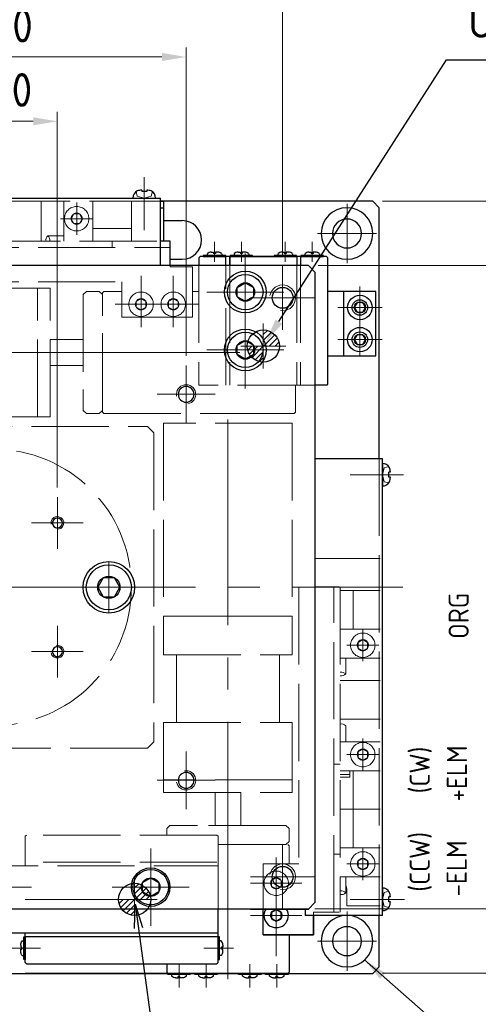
# Model space of a CAD drawing. Header units: millimetres. Extents: x 8675 to 9213, y 1906 to 2282.
# Tile 5 of 8: x 8936 to 9007, y 2001 to 2154. Entities that reach past the tile are written whole.
import ezdxf

# ---------------------------------------------------------------- set-up
doc = ezdxf.new("R2010")
doc.units = ezdxf.units.MM
doc.header["$LTSCALE"] = 0.8
doc.linetypes.add('GEN3', pattern=[6.25, 5, -1.25])
doc.linetypes.add('GEN7', pattern=[13.75, 10, -1.25, 1.25, -1.25])
doc.layers.get('0').update_dxf_attribs({"lineweight": 30})
for name, color, linetype, lineweight in [('3', 6, 'GEN3', 15), ('5', 3, 'Continuous', 15), ('6', 2, 'Continuous', 15), ('7', 4, 'GEN7', 15), ('8', 1, 'Continuous', 15)]:
    doc.layers.add(name, color=color, linetype=linetype, lineweight=lineweight)
doc.styles.get("Standard").update_dxf_attribs({"font": 'ISOCP.SHX', "bigfont": 'EXTFONT.SHX'})
doc.dimstyles.new('AM_ISO', dxfattribs={"dimtxt": 3.5, "dimasz": 2.5, "dimexe": 1, "dimexo": 1, "dimgap": 1.5, "dimtad": 1, "dimdsep": 46, "dimtxsty": 'STANDARD', "dimcen": 0, "dimclrd": 256, "dimclre": 256, "dimclrt": 2, "dimadec": 0, "dimazin": 2, "dimtp": 0.1, "dimtm": 0.1, "dimtfac": 0.71, "dimtdec": 3, "dimtmove": 0, "dimatfit": 3, "dimfxl": 1, "dimlwd": -1, "dimlwe": -1, "dimarcsym": 0})
doc.dimstyles.new('AM_ISO$0', dxfattribs={"dimtxt": 3.5, "dimasz": 2.5, "dimexe": 1, "dimexo": 1, "dimgap": 1.5, "dimtad": 1, "dimdsep": 46, "dimtxsty": 'STANDARD', "dimcen": 0, "dimclrd": 256, "dimclre": 256, "dimclrt": 2, "dimadec": 0, "dimazin": 2, "dimtp": 0.1, "dimtm": 0.1, "dimtfac": 0.71, "dimtdec": 3, "dimtmove": 0, "dimatfit": 3, "dimfxl": 1, "dimlwd": -1, "dimlwe": -1, "dimarcsym": 0})
doc.dimstyles.new('GEN-ISO', dxfattribs={"dimtxt": 3.2, "dimasz": 2.5, "dimexe": 1, "dimexo": 0.5, "dimgap": 1, "dimtad": 1, "dimdec": 3, "dimdsep": 46, "dimtxsty": 'STANDARD', "dimblk1": 'OPEN', "dimblk2": 'OPEN', "dimsah": 1, "dimcen": 0, "dimclrd": 256, "dimclre": 256, "dimclrt": 2, "dimadec": 0, "dimazin": 0, "dimtp": 0.1, "dimtm": 0.1, "dimtfac": 0.71, "dimtdec": 3, "dimtmove": 0, "dimatfit": 3, "dimldrblk": 'OPEN', "dimfxl": 1, "dimtzin": 0, "dimarcsym": 0})
doc.dimstyles.new('GEN-ISO$3', dxfattribs={"dimscale": 0.2, "dimtxt": 3.5, "dimasz": 2.5, "dimexe": 1, "dimexo": 1, "dimgap": 1.5, "dimtad": 1, "dimtoh": 1, "dimdsep": 46, "dimtxsty": 'STANDARD', "dimcen": 0, "dimclrd": 256, "dimclre": 256, "dimclrt": 2, "dimadec": 0, "dimazin": 0, "dimtp": 0.1, "dimtm": 0.1, "dimtfac": 0.71, "dimtdec": 3, "dimtofl": 0, "dimtmove": 0, "dimatfit": 0, "dimfxl": 1, "dimtzin": 0, "dimarcsym": 0})

# ---------------------------------------------------------------- blocks, each defined once
blk = doc.blocks.new('mabeko sokumenn')
for p, q in [((-0.7, 0.5), (-0.7, 0.15)), ((-0.7, 0.15), (-0.5, 0.15)), ((-0.5, 0.15), (-0.5, -0.15)), ((-0.46, 1.14), (-0.2, 1.14)), ((-0.7, -0.15), (-0.5, -0.15)), ((-0.7, -0.5), (-0.7, -0.15)), ((-0.46, -1.14), (-0.2, -1.14))]:
    blk.add_line(p, q)
blk.add_lwpolyline([(-0.2, -1.75), (0, -1.75), (0, 1.75), (-0.2, 1.75)], close=True)
for centre, start, end in [((0.3, 0.5), 139.8969, 180), ((0.3, -0.5), 180, 220.1031)]:
    blk.add_arc(centre, 1, start, end)
blk = doc.blocks.new('*D325')
at = {"layer": '5', "transparency": 16777216}
for p, q in [((8921.88, 2081.29), (8921.88, 2139.72)), ((8941.88, 2081.29), (8941.88, 2139.72)), ((8925.63, 2138.22), (8938.13, 2138.22))]:
    blk.add_line(p, q, dxfattribs=at)
for points in [[(8925.63, 2138.85), (8925.63, 2137.6), (8921.88, 2138.22)], [(8938.13, 2138.85), (8938.13, 2137.6), (8941.88, 2138.22)]]:
    blk.add_solid(points, dxfattribs=at)
at = {"layer": 'DEFPOINTS', "color": 0, "transparency": 16777216}
for p in [(8941.88, 2138.22), (8921.88, 2079.79), (8941.88, 2079.79)]:
    blk.add_point(p, dxfattribs=at)
at = {"layer": '5', "color": 2, "transparency": 16777216, "insert": (8931.88, 2143.1), "char_height": 5.25, "attachment_point": 5}
blk.add_mtext('□20', dxfattribs=at)
blk = doc.blocks.new('*D326')
at = {"layer": '5', "transparency": 16777216}
for p, q in [((8901.88, 2101.79), (8901.88, 2149.72)), ((8961.88, 2101.79), (8961.88, 2149.72)), ((8905.63, 2148.22), (8958.13, 2148.22))]:
    blk.add_line(p, q, dxfattribs=at)
for points in [[(8905.63, 2148.85), (8905.63, 2147.6), (8901.88, 2148.22)], [(8958.13, 2148.85), (8958.13, 2147.6), (8961.88, 2148.22)]]:
    blk.add_solid(points, dxfattribs=at)
at = {"layer": 'DEFPOINTS', "color": 0, "transparency": 16777216}
for p in [(8961.88, 2148.22), (8901.88, 2100.29), (8961.88, 2100.29)]:
    blk.add_point(p, dxfattribs=at)
at = {"layer": '5', "color": 2, "transparency": 16777216, "insert": (8931.88, 2153.1), "char_height": 5.25, "attachment_point": 5}
blk.add_mtext('□60', dxfattribs=at)
blk = doc.blocks.new('*D327')
at = {"layer": '5', "transparency": 16777216}
for p, q in [((8886.88, 2117.29), (8886.88, 2159.72)), ((8976.88, 2117.29), (8976.88, 2159.72)), ((8890.63, 2158.22), (8973.13, 2158.22))]:
    blk.add_line(p, q, dxfattribs=at)
for points in [[(8890.63, 2158.85), (8890.63, 2157.6), (8886.88, 2158.22)], [(8973.13, 2158.85), (8973.13, 2157.6), (8976.88, 2158.22)]]:
    blk.add_solid(points, dxfattribs=at)
at = {"layer": 'DEFPOINTS', "color": 0, "transparency": 16777216}
for p in [(8976.88, 2158.22), (8886.88, 2115.79), (8976.88, 2115.79)]:
    blk.add_point(p, dxfattribs=at)
at = {"layer": '5', "color": 2, "transparency": 16777216, "insert": (8931.88, 2163.1), "char_height": 5.25, "attachment_point": 5}
blk.add_mtext('□90', dxfattribs=at)
blk = doc.blocks.new('*D328')
at = {"layer": '5', "transparency": 16777216}
for p, q in [((8982.38, 2115.79), (9050.8, 2115.79)), ((9049.3, 2112.04), (9049.3, 2019.54)), ((8981.88, 2015.79), (9050.8, 2015.79))]:
    blk.add_line(p, q, dxfattribs=at)
for points in [[(9048.68, 2112.04), (9049.93, 2112.04), (9049.3, 2115.79)], [(9048.68, 2019.54), (9049.93, 2019.54), (9049.3, 2015.79)]]:
    blk.add_solid(points, dxfattribs=at)
at = {"layer": 'DEFPOINTS', "color": 0, "transparency": 16777216}
for p in [(8980.88, 2115.79), (8980.38, 2015.79), (9049.3, 2015.79)]:
    blk.add_point(p, dxfattribs=at)
at = {"layer": '5', "color": 2, "transparency": 16777216, "insert": (9044.43, 2065.79), "char_height": 5.25, "attachment_point": 5, "rotation": 90}
blk.add_mtext('□100（テーブル寸法）', dxfattribs=at)
blk = doc.blocks.new('*D329')
at = {"layer": '5', "transparency": 16777216}
for p, q in [((8992.38, 2125.79), (9074.52, 2125.79)), ((9073.02, 2122.04), (9073.02, 2009.54)), ((8992.38, 2005.79), (9074.52, 2005.79))]:
    blk.add_line(p, q, dxfattribs=at)
for points in [[(9072.4, 2122.04), (9073.65, 2122.04), (9073.02, 2125.79)], [(9072.4, 2009.54), (9073.65, 2009.54), (9073.02, 2005.79)]]:
    blk.add_solid(points, dxfattribs=at)
at = {"layer": 'DEFPOINTS', "color": 0, "transparency": 16777216}
for p in [(8990.88, 2125.79), (8990.88, 2005.79), (9073.02, 2005.79)]:
    blk.add_point(p, dxfattribs=at)
at = {"layer": '5', "color": 2, "transparency": 16777216, "insert": (9068.15, 2065.79), "char_height": 5.25, "attachment_point": 5, "rotation": 90}
blk.add_mtext('□120（ベース寸法）', dxfattribs=at)
blk = doc.blocks.new('_OPEN')
at = {"color": 0, "linetype": 'ByBlock'}
for p, q in [((-1, 0.167), (0, 0)), ((0, 0), (-1, -0.167)), ((0, 0), (-1, 0))]:
    blk.add_line(p, q, dxfattribs=at)
blk = doc.blocks.new('*D330')
at = {"layer": '5', "lineweight": -2, "transparency": 16777216}
for p, q in [((8976.31, 2107.08), (9002.33, 2147.8)), ((9002.33, 2147.8), (9040.01, 2147.8))]:
    blk.add_line(p, q, dxfattribs=at)
at = {"layer": '5', "transparency": 16777216}
blk.add_solid([(8975.78, 2107.42), (8976.83, 2106.75), (8974.29, 2103.92)], dxfattribs=at)
at = {"layer": 'DEFPOINTS', "color": 0, "transparency": 16777216}
for p in [(8974.29, 2103.92), (8973.48, 2102.66)]:
    blk.add_point(p, dxfattribs=at)
at = {"layer": '5', "color": 2, "transparency": 16777216, "insert": (9022.3, 2153.2), "char_height": 5.25, "attachment_point": 5}
blk.add_mtext('U軸(42,37.5)', dxfattribs=at)

msp = doc.modelspace()

# ---------------------------------------------------------------- hatches: boundary and pattern name
at = {"layer": '8'}
h = msp.add_hatch(dxfattribs=at)
h.set_pattern_fill('ANSI31', color=256, scale=0.2, angle=360, style=0)
h.set_pattern_definition([(45, (5708.06856, 1089.6955), (-0.44901281, 0.44901281), [])])
h.paths.add_polyline_path([(8971.385, 2103.29, 0.4142136), (8973.885, 2100.79), (8973.885, 2103.29)])
h.paths.add_polyline_path([(8976.385, 2103.29, 0.4142136), (8973.885, 2105.79), (8973.885, 2103.29)])
h = msp.add_hatch(dxfattribs=at)
h.set_pattern_fill('ANSI31', color=256, scale=0.2, angle=360, style=0)
h.set_pattern_definition([(45, (5688.06856, 1003.6911), (-0.44901281, 0.44901281), [])])
h.paths.add_polyline_path([(8951.385, 2017.286, 0.4142136), (8953.885, 2014.786), (8953.885, 2017.286)])
h.paths.add_polyline_path([(8956.385, 2017.286, 0.4142136), (8953.885, 2019.786), (8953.885, 2017.286)])

# ---------------------------------------------------------------- linework, layer by layer
for p, q in [((8954.985, 2127.539), (8954.985, 2127.287)), ((8955.785, 2127.539), (8955.785, 2127.287)), ((8886.885, 2126.286), (8957.885, 2126.286)), ((8953.635, 2126.286), (8957.135, 2126.286)), ((8955.785, 2127.287), (8954.985, 2127.287)), ((8957.885, 2115.786), (8957.885, 2126.286)), ((8957.885, 2125.786), (8958.385, 2125.786)), ((8990.885, 2125.786), (8957.885, 2125.786)), ((8957.885, 2124.786), (8958.385, 2124.786)), ((8958.385, 2125.786), (8958.385, 2119.588)), ((8991.885, 2124.786), (8990.885, 2125.786)), ((8991.885, 2085.786), (8991.885, 2124.786)), ((8958.385, 2122.786), (8961.285, 2122.786)), ((8959.391, 2119.588), (8957.891, 2119.588)), ((8959.391, 2115.786), (8959.391, 2119.588)), ((8959.385, 2116.786), (8961.285, 2116.786)), ((8964.085, 2117.186), (8963.885, 2116.986)), ((8963.885, 2116.986), (8963.885, 2115.786)), ((8983.685, 2117.186), (8964.085, 2117.186)), ((8968.085, 2115.786), (8968.085, 2117.186)), ((8968.683, 2117.186), (8968.683, 2115.786)), ((8968.685, 2117.186), (8979.085, 2117.186)), ((8968.685, 2115.786), (8968.685, 2117.186)), ((8979.083, 2117.186), (8979.083, 2115.786)), ((8979.085, 2117.186), (8979.085, 2115.786)), ((8979.685, 2117.186), (8979.685, 2115.786)), ((8983.885, 2116.986), (8983.685, 2117.186)), ((8983.885, 2097.386), (8983.885, 2116.986)), ((8980.885, 2115.786), (8882.885, 2115.786)), ((8981.885, 2114.786), (8980.885, 2115.786)), ((8981.885, 2114.786), (8981.885, 2016.786)), ((8969.835, 2112.408), (8971.085, 2113.129)), ((8969.835, 2110.964), (8969.835, 2112.408)), ((8971.085, 2113.129), (8972.335, 2112.408)), ((8972.335, 2112.408), (8972.335, 2110.964)), ((8971.085, 2110.243), (8969.835, 2110.964)), ((8972.335, 2110.964), (8971.085, 2110.243)), ((8991.385, 2111.786), (8983.885, 2111.786)), ((8986.385, 2101.686), (8986.385, 2111.686)), ((8991.385, 2101.786), (8991.385, 2111.786)), ((8988.452, 2110.036), (8988.019, 2109.286)), ((8988.019, 2109.286), (8988.452, 2108.536)), ((8989.318, 2110.036), (8988.452, 2110.036)), ((8989.751, 2109.286), (8989.318, 2110.036)), ((8989.318, 2108.536), (8989.751, 2109.286)), ((8988.452, 2108.536), (8989.318, 2108.536)), ((8988.452, 2105.036), (8988.019, 2104.286)), ((8989.318, 2105.036), (8988.452, 2105.036)), ((8989.751, 2104.286), (8989.318, 2105.036)), ((8969.835, 2103.408), (8971.085, 2104.129)), ((8969.835, 2101.964), (8969.835, 2103.408)), ((8971.085, 2104.129), (8972.335, 2103.408)), ((8972.335, 2103.408), (8972.335, 2101.964)), ((8988.019, 2104.286), (8988.452, 2103.536)), ((8988.452, 2103.536), (8989.318, 2103.536)), ((8989.318, 2103.536), (8989.751, 2104.286)), ((8971.085, 2101.243), (8969.835, 2101.964)), ((8972.335, 2101.964), (8971.085, 2101.243)), ((8983.885, 2101.786), (8991.385, 2101.786)), ((8983.685, 2097.186), (8981.885, 2097.186)), ((8983.685, 2097.186), (8983.885, 2097.386)), ((8981.885, 2085.786), (8992.385, 2085.786)), ((8992.385, 2014.786), (8992.385, 2085.786)), ((8992.385, 2085.036), (8992.385, 2081.536)), ((8993.638, 2083.686), (8993.386, 2083.686)), ((8993.386, 2082.886), (8993.386, 2083.686)), ((8993.638, 2082.886), (8993.386, 2082.886)), ((8949.019, 2067.286), (8948.153, 2065.786)), ((8950.751, 2067.286), (8949.019, 2067.286)), ((8951.617, 2065.786), (8950.751, 2067.286)), ((8948.153, 2065.786), (8949.019, 2064.286)), ((8950.751, 2064.286), (8951.617, 2065.786)), ((8985.685, 2065.786), (8981.885, 2065.786)), ((8949.019, 2064.286), (8950.751, 2064.286)), ((8955.135, 2019.908), (8956.385, 2020.629)), ((8956.385, 2020.629), (8957.635, 2019.908)), ((8955.135, 2018.464), (8955.135, 2019.908)), ((8957.635, 2019.908), (8957.635, 2018.464)), ((8992.385, 2019.036), (8992.385, 2015.536)), ((8956.385, 2017.743), (8955.135, 2018.464)), ((8957.635, 2018.464), (8956.385, 2017.743)), ((8993.638, 2017.686), (8993.386, 2017.686)), ((8993.386, 2016.886), (8993.386, 2017.686)), ((8980.885, 2015.786), (8882.885, 2015.786)), ((8966.885, 2007.486), (8966.885, 2015.786)), ((8971.885, 2015.786), (8980.885, 2015.786)), ((8979.385, 2015.786), (8973.885, 2015.786)), ((8973.885, 2011.786), (8973.885, 2015.786)), ((8975.885, 2015.652), (8975.135, 2015.219)), ((8976.635, 2015.219), (8975.885, 2015.652)), ((8980.385, 2015.786), (8980.385, 2014.786)), ((8981.885, 2016.786), (8980.885, 2015.786)), ((8980.885, 2015.786), (8981.885, 2016.786)), ((8993.638, 2016.886), (8993.386, 2016.886)), ((8975.135, 2015.219), (8975.135, 2014.353)), ((8975.135, 2014.353), (8975.885, 2013.92)), ((8975.885, 2013.92), (8976.635, 2014.353)), ((8976.635, 2014.353), (8976.635, 2015.219)), ((8992.385, 2014.786), (8980.385, 2014.786)), ((8981.685, 2014.786), (8981.685, 2011.786)), ((8981.685, 2011.786), (8981.685, 2014.786)), ((8991.885, 2006.786), (8991.885, 2014.786)), ((8896.885, 2012.086), (8966.885, 2012.086)), ((8936.885, 2007.486), (8936.885, 2012.086)), ((8936.885, 2011.486), (8966.885, 2011.486)), ((8981.685, 2011.786), (8973.885, 2011.786)), ((8973.885, 2011.786), (8973.885, 2011.786)), ((8973.885, 2011.786), (8981.685, 2011.786)), ((8977.885, 2011.786), (8977.885, 2005.986)), ((8981.685, 2011.786), (8981.685, 2011.786)), ((8937.085, 2007.286), (8936.885, 2007.486)), ((8937.085, 2007.286), (8966.685, 2007.286)), ((8958.885, 2007.286), (8958.885, 2005.986)), ((8966.685, 2007.286), (8966.885, 2007.486)), ((8990.885, 2005.786), (8991.885, 2006.786)), ((8872.885, 2005.786), (8990.885, 2005.786)), ((8936.885, 2005.786), (8966.885, 2005.786)), ((8966.885, 2005.786), (8936.885, 2005.786)), ((8949.085, 2005.786), (8959.085, 2005.786)), ((8958.885, 2005.986), (8959.085, 2005.786)), ((8977.685, 2005.786), (8959.085, 2005.786)), ((8959.085, 2005.786), (8977.685, 2005.786)), ((8977.885, 2005.986), (8977.685, 2005.786)), ((8977.885, 2005.986), (8977.685, 2005.786))]:
    msp.add_line(p, q)
at = {"extrusion": (0, 0, -1)}
for centre, radius in [((-8986.885, 2120.786), 4), ((-8986.885, 2120.786), 2.25), ((-8961.885, 2095.786), 1.229), ((-8941.885, 2075.786), 0.783), ((-8941.885, 2055.786), 0.783), ((-8961.885, 2035.786), 1.229), ((-8986.885, 2010.786), 4), ((-8986.885, 2010.786), 2.25)]:
    msp.add_circle(centre, radius, dxfattribs=at)
for centre, radius in [((8971.085, 2111.686), 3.25), ((8971.085, 2111.686), 2.75), ((8971.085, 2111.686), 1.443), ((8976.885, 2110.786), 1.621), ((8988.885, 2109.286), 1.9), ((8988.885, 2109.286), 1.2), ((8988.885, 2109.286), 0.866), ((8971.085, 2102.686), 3.25), ((8988.885, 2104.286), 1.9), ((8971.085, 2102.686), 2.75), ((8973.885, 2103.29), 2.5), ((8988.885, 2104.286), 1.2), ((8988.885, 2104.286), 0.866), ((8971.085, 2102.686), 1.443), ((8949.885, 2065.786), 4), ((8949.885, 2065.786), 3.5), ((8949.885, 2065.786), 1.732), ((8956.385, 2019.186), 3), ((8956.385, 2019.186), 2.75), ((8976.885, 2020.786), 1.621), ((8956.385, 2019.186), 1.443), ((8953.885, 2017.286), 2.5), ((8975.885, 2014.786), 0.866)]:
    msp.add_circle(centre, radius)
for centre, radius, start, end in [((8954.776, 2126.358), 1.143, 114.92643, 183.59519), ((8955.385, 2123.906), 3.655, 96.28279, 107.3652), ((8955.385, 2123.906), 3.655, 72.6348, 83.71721), ((8955.994, 2126.358), 1.143, 356.40481, 65.07357), ((8961.285, 2119.786), 3, 270, 90), ((8992.457, 2083.895), 1.143, 24.92643, 93.59519), ((8990.005, 2083.286), 3.655, 6.28279, 17.3652), ((8992.457, 2082.677), 1.143, 266.40481, 335.07357), ((8990.005, 2083.286), 3.655, 342.6348, 353.71721), ((8992.457, 2017.895), 1.143, 24.92643, 93.59519), ((8990.005, 2017.286), 3.655, 6.28279, 17.3652), ((8975.885, 2014.786), 1.9, 148.24318, 31.75682), ((8992.457, 2016.677), 1.143, 266.40481, 335.07357), ((8990.005, 2017.286), 3.655, 342.6348, 353.71721)]:
    msp.add_arc(centre, radius, start, end)
at = {"layer": '3', "ltscale": 3}
for p, q in [((8954.11, 2127.287), (8954.3, 2126.577)), ((8955.385, 2126.286), (8954.3, 2126.577)), ((8955.385, 2126.286), (8956.47, 2126.577)), ((8956.66, 2127.287), (8956.47, 2126.577)), ((8886.885, 2125.786), (8957.885, 2125.786)), ((8939.385, 2119.586), (8939.385, 2125.786)), ((8942.885, 2125.786), (8942.885, 2119.586)), ((8947.385, 2119.586), (8947.385, 2125.786)), ((8953.385, 2125.786), (8953.385, 2119.586)), ((8944.452, 2123.836), (8944.019, 2123.086)), ((8944.019, 2123.086), (8944.452, 2122.336)), ((8945.318, 2123.836), (8944.452, 2123.836)), ((8945.751, 2123.086), (8945.318, 2123.836)), ((8945.318, 2122.336), (8945.751, 2123.086)), ((8944.452, 2122.336), (8945.318, 2122.336)), ((8953.385, 2121.586), (8947.385, 2121.586)), ((8942.885, 2120.436), (8940.414, 2120.436)), ((8957.348, 2119.588), (8908.891, 2119.588)), ((8908.891, 2118.588), (8959.391, 2118.588)), ((8950.391, 2118.586), (8950.391, 2119.586)), ((8962.891, 2115.588), (8959.391, 2115.588)), ((8962.891, 2107.788), (8962.891, 2115.588)), ((8963.885, 2115.786), (8963.885, 2097.186)), ((8968.085, 2097.186), (8968.085, 2115.786)), ((8968.685, 2115.786), (8968.683, 2097.186)), ((8979.085, 2115.786), (8979.083, 2097.186)), ((8979.685, 2115.786), (8979.685, 2097.186)), ((8908.891, 2113.288), (8951.891, 2113.288)), ((8929.891, 2112.286), (8940.791, 2112.286)), ((8938.791, 2092.286), (8938.791, 2112.286)), ((8940.791, 2092.286), (8940.791, 2112.286)), ((8951.891, 2113.288), (8951.891, 2107.788)), ((8945.891, 2111.286), (8946.391, 2111.786)), ((8945.891, 2111.286), (8945.891, 2093.412)), ((8945.891, 2110.545), (8945.891, 2108.045)), ((8946.391, 2111.786), (8948.4, 2111.786)), ((8948.4, 2111.786), (8948.891, 2111.295)), ((8948.891, 2111.586), (8949.091, 2111.786)), ((8948.891, 2092.99), (8948.891, 2111.586)), ((8948.891, 2093.286), (8948.891, 2111.295)), ((8949.091, 2111.786), (8951.891, 2111.786)), ((8954.891, 2110.654), (8954.141, 2110.221)), ((8955.641, 2110.221), (8954.891, 2110.654)), ((8959.891, 2110.654), (8959.141, 2110.221)), ((8960.641, 2110.221), (8959.891, 2110.654)), ((8962.891, 2111.784), (8963.885, 2111.784)), ((8954.141, 2110.221), (8954.141, 2109.355)), ((8954.141, 2109.355), (8954.891, 2108.922)), ((8954.891, 2108.922), (8955.641, 2109.355)), ((8955.641, 2109.355), (8955.641, 2110.221)), ((8959.141, 2110.221), (8959.141, 2109.355)), ((8959.141, 2109.355), (8959.891, 2108.922)), ((8959.891, 2108.922), (8960.641, 2109.355)), ((8960.641, 2109.355), (8960.641, 2110.221)), ((8951.891, 2107.788), (8962.891, 2107.788)), ((8940.791, 2104.286), (8945.891, 2104.286)), ((8945.891, 2100.286), (8940.791, 2100.286)), ((8981.885, 2097.186), (8963.885, 2097.186)), ((8978.891, 2092.99), (8978.891, 2097.186)), ((8945.891, 2096.545), (8945.891, 2094.045)), ((8945.891, 2095.412), (8945.891, 2093.286)), ((8929.891, 2092.286), (8940.791, 2092.286)), ((8946.391, 2092.786), (8945.891, 2093.286)), ((8948.4, 2092.786), (8946.391, 2092.786)), ((8948.891, 2093.277), (8948.4, 2092.786)), ((8949.091, 2092.79), (8948.891, 2092.99)), ((8949.091, 2092.79), (8948.891, 2092.99)), ((8949.091, 2092.79), (8978.691, 2092.79)), ((8968.891, 2092.79), (8978.691, 2092.79)), ((8978.691, 2092.79), (8978.891, 2092.99)), ((8978.691, 2092.79), (8978.891, 2092.99)), ((8907.885, 2090.786), (8955.885, 2090.786)), ((8955.885, 2090.786), (8956.885, 2089.786)), ((8958.385, 2091.286), (8958.385, 2061.286)), ((8978.385, 2091.286), (8958.385, 2091.286)), ((8978.385, 2091.286), (8978.385, 2061.286)), ((8956.885, 2089.786), (8956.885, 2041.786)), ((8991.885, 2085.786), (8991.885, 2014.786)), ((8993.386, 2084.561), (8992.676, 2084.371)), ((8992.385, 2083.286), (8992.676, 2084.371)), ((8992.385, 2083.286), (8992.676, 2082.201)), ((8993.386, 2082.011), (8992.676, 2082.201)), ((8992.043, 2070.286), (8982.043, 2070.286)), ((8991.885, 2065.786), (8978.485, 2065.786)), ((8979.385, 2065.786), (8979.385, 2022.786)), ((8979.543, 2065.786), (8985.843, 2065.786)), ((8984.843, 2015.286), (8984.843, 2065.786)), ((8985.843, 2065.786), (8985.843, 2015.286)), ((8992.043, 2065.286), (8985.843, 2065.286)), ((8987.843, 2065.286), (8987.843, 2059.286)), ((8978.385, 2061.286), (8958.385, 2061.286)), ((8958.385, 2061.286), (8958.385, 2055.286)), ((8978.385, 2061.286), (8958.385, 2061.286)), ((8958.385, 2061.286), (8978.385, 2061.286)), ((8978.385, 2061.286), (8978.385, 2055.286)), ((8985.843, 2059.286), (8992.043, 2059.286)), ((8988.593, 2057.219), (8989.343, 2057.652)), ((8988.593, 2056.353), (8988.593, 2057.219)), ((8989.343, 2057.652), (8990.093, 2057.219)), ((8990.093, 2057.219), (8990.093, 2056.353)), ((8989.343, 2055.92), (8988.593, 2056.353)), ((8990.093, 2056.353), (8989.343, 2055.92)), ((8958.385, 2055.286), (8978.385, 2055.286)), ((8962.289, 2055.286), (8958.489, 2055.286)), ((8960.385, 2055.286), (8960.385, 2044.786)), ((8976.385, 2055.286), (8976.385, 2044.786)), ((8992.043, 2054.786), (8985.843, 2054.786)), ((8986.693, 2054.786), (8986.693, 2052.315)), ((8985.843, 2051.286), (8992.043, 2051.286)), ((8958.385, 2044.786), (8978.385, 2044.786)), ((8958.385, 2044.786), (8958.385, 2033.886)), ((8978.385, 2044.786), (8978.385, 2033.886)), ((8992.043, 2045.286), (8985.843, 2045.286)), ((8986.693, 2044.257), (8986.693, 2041.786)), ((8956.885, 2041.786), (8955.885, 2040.786)), ((8985.843, 2041.786), (8992.043, 2041.786)), ((8955.885, 2040.786), (8907.885, 2040.786)), ((8988.593, 2040.219), (8989.343, 2040.652)), ((8988.593, 2039.353), (8988.593, 2040.219)), ((8989.343, 2040.652), (8990.093, 2040.219)), ((8990.093, 2040.219), (8990.093, 2039.353)), ((8989.343, 2038.92), (8988.593, 2039.353)), ((8990.093, 2039.353), (8989.343, 2038.92)), ((8984.843, 2038.286), (8985.843, 2038.286)), ((8992.043, 2037.286), (8985.843, 2037.286)), ((8987.343, 2036.286), (8987.343, 2037.286)), ((8987.843, 2037.286), (8987.843, 2031.286)), ((8978.385, 2035.886), (8958.385, 2035.886)), ((8978.385, 2035.886), (8958.385, 2035.886)), ((8987.343, 2036.686), (8985.843, 2036.686)), ((8985.843, 2036.286), (8987.343, 2036.286)), ((8958.385, 2033.886), (8978.385, 2033.886)), ((8966.385, 2028.786), (8966.385, 2033.886)), ((8970.385, 2033.886), (8970.385, 2028.786)), ((8985.843, 2031.286), (8992.043, 2031.286)), ((8987.843, 2031.286), (8987.843, 2025.286)), ((8958.885, 2028.286), (8959.385, 2028.786)), ((8958.885, 2027.286), (8958.885, 2028.286)), ((8961.511, 2028.786), (8959.385, 2028.786)), ((8977.385, 2028.786), (8959.511, 2028.786)), ((8962.644, 2028.786), (8960.144, 2028.786)), ((8963.644, 2028.786), (8962.644, 2028.786)), ((8977.385, 2028.786), (8977.885, 2028.286)), ((8977.885, 2028.286), (8977.885, 2026.277)), ((8936.885, 2027.086), (8937.085, 2027.286)), ((8936.885, 2027.086), (8936.885, 2022.486)), ((8966.685, 2027.286), (8937.085, 2027.286)), ((8958.885, 2027.286), (8958.885, 2027.286)), ((8966.885, 2027.086), (8966.685, 2027.286)), ((8966.885, 2015.786), (8966.885, 2027.086)), ((8966.885, 2025.786), (8977.394, 2025.786)), ((8977.885, 2026.277), (8977.394, 2025.786)), ((8977.885, 2025.586), (8977.685, 2025.786)), ((8977.885, 2025.586), (8977.885, 2022.786)), ((8985.843, 2025.286), (8992.043, 2025.286)), ((8984.843, 2024.286), (8985.843, 2024.286)), ((8988.593, 2023.219), (8989.343, 2023.652)), ((8989.343, 2023.652), (8990.093, 2023.219)), ((8896.885, 2022.486), (8966.885, 2022.486)), ((8966.685, 2023.086), (8937.085, 2023.086)), ((8979.385, 2022.786), (8973.885, 2022.786)), ((8973.885, 2022.786), (8973.885, 2015.786)), ((8988.593, 2022.353), (8988.593, 2023.219)), ((8989.343, 2021.92), (8988.593, 2022.353)), ((8990.093, 2022.353), (8989.343, 2021.92)), ((8990.093, 2023.219), (8990.093, 2022.353)), ((8975.885, 2020.652), (8975.135, 2020.219)), ((8975.135, 2020.219), (8975.135, 2019.353)), ((8976.635, 2020.219), (8975.885, 2020.652)), ((8976.635, 2019.353), (8976.635, 2020.219)), ((8992.043, 2020.786), (8985.843, 2020.786)), ((8986.693, 2020.786), (8986.693, 2018.315)), ((8975.135, 2019.353), (8975.885, 2018.92)), ((8975.885, 2018.92), (8976.635, 2019.353)), ((8986.843, 2018.786), (8986.843, 2016.286)), ((8992.385, 2017.286), (8992.676, 2018.371)), ((8992.385, 2017.286), (8992.676, 2016.201)), ((8993.386, 2018.561), (8992.676, 2018.371)), ((8986.843, 2016.286), (8992.043, 2016.286)), ((8993.386, 2016.011), (8992.676, 2016.201)), ((8981.685, 2015.286), (8981.685, 2014.786)), ((8981.685, 2015.286), (8985.685, 2015.286))]:
    msp.add_line(p, q, dxfattribs=at)
at = {"layer": '3'}
msp.add_line((8959.391, 2115.588), (8959.391, 2115.786), dxfattribs=at)
at = {"layer": '3', "ltscale": 3}
for centre, radius in [((8944.885, 2123.086), 1.9), ((8944.885, 2123.086), 0.866), ((8954.891, 2109.788), 1.9), ((8954.891, 2109.788), 0.866), ((8959.891, 2109.788), 1.9), ((8959.891, 2109.788), 0.866), ((8931.885, 2065.786), 21.5), ((8989.343, 2056.786), 1.9), ((8989.343, 2056.786), 0.866), ((8989.343, 2039.786), 1.9), ((8989.343, 2039.786), 0.866), ((8989.343, 2022.786), 1.9), ((8989.343, 2022.786), 0.866), ((8975.885, 2019.786), 1.9), ((8975.885, 2019.786), 0.866)]:
    msp.add_circle(centre, radius, dxfattribs=at)
msp.add_arc((8985.343, 2018.786), 1.5, 0, 25.84193, dxfattribs=at)
at = {"layer": '5'}
msp.add_line((8951.385, 2017.286), (8936.885, 2017.286), dxfattribs=at)
at = {"layer": '6', "color": 2}
for centre, start, end in [((8941.034, 2119.761), 132.55562, 191.00974), ((8941.034, 2119.761), 132.55562, 191.00974), ((8939.794, 2119.761), 348.99026, 47.44438), ((8939.794, 2119.761), 348.99026, 47.44438), ((8986.018, 2051.696), 42.55562, 101.00974), ((8986.018, 2051.696), 42.55562, 101.00974), ((8986.018, 2052.935), 258.99026, 317.44438), ((8986.018, 2052.935), 258.99026, 317.44438), ((8986.018, 2043.637), 42.55562, 101.00974), ((8986.018, 2017.696), 42.55562, 101.00974), ((8986.018, 2017.696), 42.55562, 101.00974), ((8986.018, 2018.935), 258.99026, 317.44438), ((8986.018, 2018.935), 258.99026, 317.44438)]:
    msp.add_arc(centre, 0.916, start, end, dxfattribs=at)
at = {"layer": '6'}
for centre in [(8976.885, 2110.786), (8976.885, 2020.786)]:
    msp.add_arc(centre, 2, 260, 170, dxfattribs=at)
at = {"layer": '6', "extrusion": (0, 0, -1)}
for centre, radius, start, end in [((-8961.885, 2095.786), 1.5, 350, 260), ((-8941.885, 2075.786), 1, 350, 260), ((-8941.885, 2055.786), 1, 80, 350), ((-8961.885, 2035.786), 1.5, 80, 350)]:
    msp.add_arc(centre, radius, start, end, dxfattribs=at)
at = {"layer": '7', "ltscale": 5}
for p, q in [((8955.385, 2129.539), (8955.385, 2121.286)), ((8955.385, 2126.786), (8955.385, 2125.286)), ((8944.885, 2120.586), (8944.885, 2125.586)), ((8986.885, 2116.186), (8986.885, 2125.386)), ((8947.385, 2123.086), (8942.385, 2123.086)), ((8991.485, 2120.786), (8982.285, 2120.786)), ((8966.296, 2119.486), (8966.296, 2116.381)), ((8970.471, 2119.486), (8970.471, 2116.381)), ((8977.295, 2119.486), (8977.295, 2116.381)), ((8981.473, 2119.486), (8981.473, 2116.381)), ((8971.085, 2117.686), (8971.085, 2096.686)), ((8976.885, 2105.786), (8976.885, 2115.786)), ((8954.891, 2106.208), (8954.891, 2114.208)), ((8959.891, 2106.208), (8959.891, 2114.208)), ((8988.885, 2109.286), (8988.885, 2112.547)), ((8965.085, 2111.686), (8977.085, 2111.686)), ((8971.885, 2110.786), (8981.885, 2110.786)), ((8950.891, 2109.788), (8963.891, 2109.788)), ((8985.438, 2109.286), (8992.352, 2109.286)), ((8988.885, 2109.286), (8988.885, 2106.732)), ((8988.885, 2104.286), (8988.885, 2107.547)), ((8973.885, 2099.79), (8973.885, 2106.79)), ((8970.385, 2103.29), (8977.385, 2103.29)), ((8985.438, 2104.286), (8992.352, 2104.286)), ((8988.885, 2104.286), (8988.885, 2101.732)), ((8970.257, 2102.286), (8882.791, 2102.286)), ((8965.085, 2102.686), (8977.085, 2102.686)), ((8961.885, 2091.286), (8961.885, 2100.286)), ((8957.385, 2095.786), (8966.385, 2095.786)), ((8968.385, 2004.894), (8968.385, 2091.886)), ((8995.638, 2083.286), (8987.385, 2083.286)), ((8992.885, 2083.286), (8991.385, 2083.286)), ((8941.885, 2071.786), (8941.885, 2079.786)), ((8937.885, 2075.786), (8945.885, 2075.786)), ((8949.885, 2069.786), (8949.885, 2061.786)), ((8868.355, 2065.786), (8995.573, 2065.786)), ((8945.885, 2065.786), (8953.885, 2065.786)), ((8941.885, 2059.786), (8941.885, 2051.786)), ((8989.343, 2059.286), (8989.343, 2054.286)), ((8937.885, 2055.786), (8945.885, 2055.786)), ((8986.843, 2056.786), (8991.843, 2056.786)), ((8989.343, 2037.286), (8989.343, 2042.286)), ((8961.885, 2040.286), (8961.885, 2031.286)), ((8991.843, 2039.786), (8986.843, 2039.786)), ((8957.385, 2035.786), (8966.385, 2035.786)), ((8956.385, 2025.186), (8956.385, 2013.186)), ((8976.885, 2015.786), (8976.885, 2025.786)), ((8989.343, 2025.286), (8989.343, 2020.286)), ((8975.885, 2023.786), (8975.885, 2010.786)), ((8975.885, 2021.849), (8975.885, 2017.723)), ((8986.843, 2022.786), (8991.843, 2022.786)), ((8953.885, 2013.786), (8953.885, 2020.786)), ((8971.885, 2020.786), (8981.885, 2020.786)), ((8925.885, 2019.186), (8937.885, 2019.186)), ((8950.385, 2019.186), (8962.385, 2019.186)), ((8971.885, 2019.786), (8979.885, 2019.786)), ((8973.822, 2019.786), (8977.948, 2019.786)), ((8950.385, 2017.286), (8957.385, 2017.286)), ((8995.638, 2017.286), (8987.385, 2017.286)), ((8995.796, 2017.286), (8987.543, 2017.286)), ((8992.885, 2017.286), (8991.385, 2017.286)), ((8963.385, 2015.786), (8973.385, 2015.786)), ((8975.885, 2016.849), (8975.885, 2012.723)), ((8971.885, 2014.786), (8979.885, 2014.786)), ((8973.822, 2014.786), (8977.948, 2014.786)), ((8975.885, 2015.136), (8975.885, 2008.436)), ((8975.885, 2009.286), (8975.885, 2014.286)), ((8986.885, 2006.186), (8986.885, 2015.386)), ((8934.643, 2009.688), (8939.243, 2009.688)), ((8964.643, 2009.688), (8969.243, 2009.688)), ((8991.485, 2010.786), (8982.285, 2010.786)), ((8960.785, 2007.186), (8960.785, 2003.559)), ((8964.985, 2007.186), (8964.985, 2003.559)), ((8971.785, 2007.186), (8971.785, 2003.559)), ((8975.985, 2007.186), (8975.985, 2003.559))]:
    msp.add_line(p, q, dxfattribs=at)

# ---------------------------------------------------------------- block references
for p, rotation in [((8966.296, 2117.186), 270), ((8970.471, 2117.186), 270), ((8977.295, 2117.186), 270), ((8981.473, 2117.186), 270), ((8966.885, 2009.688), 180)]:
    msp.add_blockref('mabeko sokumenn', p, dxfattribs=dict(rotation=rotation))
at = {"xscale": -1}
for p, rotation in [((8936.885, 2009.688), 180), ((8960.785, 2005.786), 270), ((8964.985, 2005.786), 270), ((8971.785, 2005.786), 270), ((8975.985, 2005.786), 270)]:
    msp.add_blockref('mabeko sokumenn', p, dxfattribs=dict(at, rotation=rotation))

# ---------------------------------------------------------------- texts
at = {"layer": '6'}
for s, p in [('ORG', (9005.803, 2057.777)), ('(CW)', (8999.75, 2033.758)), ('+ELM', (9005.534, 2032.507)), ('(CCW)', (8999.75, 2018.478)), ('-ELM', (9005.497, 2017.749))]:
    msp.add_text(s, height=3.1353, rotation=90, dxfattribs=at).set_placement(p)

# ---------------------------------------------------------------- dimensions: what is measured, and where the dimension line sits
at = {"layer": '5'}
for base, p1, p2, picture, middle in [((8976.885, 2158.222), (8886.885, 2115.786), (8976.885, 2115.786), '*D327', (8931.885, 2163.097)), ((8961.885, 2148.222), (8901.885, 2100.286), (8961.885, 2100.286), '*D326', (8931.885, 2153.097)), ((8941.885, 2138.222), (8921.885, 2079.786), (8941.885, 2079.786), '*D325', (8931.885, 2143.097))]:
    dim = msp.add_linear_dim(base=base, p1=p1, p2=p2, text='□<>', dimstyle='AM_ISO$0', override={"dimscale": 1.5}, dxfattribs=at)
    dim.commit()
    dim.dimension.update_dxf_attribs({"geometry": picture, "text_midpoint": middle})
dim = msp.add_diameter_dim_2p(p1=(8973.481, 2102.658), p2=(8974.289, 2103.922), text='U軸(42,37.5)', dimstyle='GEN-ISO$3', override={"dimscale": 1.5, "dimtp": 0.02, "dimtm": 0, "dimtdec": 2, "dimarcsym": 1}, dxfattribs=at)
dim.commit()
dim.dimension.update_dxf_attribs({"geometry": '*D330', "text_midpoint": (9022.295, 2147.797), "dimtype": 163})
for base, p1, p2, text, picture, middle in [((9073.024, 2005.786), (8990.885, 2125.786), (8990.885, 2005.786), '□<>（ベース寸法）', '*D329', (9068.149, 2065.786)), ((9049.305, 2015.786), (8980.885, 2115.786), (8980.385, 2015.786), '□<>（テーブル寸法）', '*D328', (9044.43, 2065.786))]:
    dim = msp.add_linear_dim(base=base, p1=p1, p2=p2, angle=270, text=text, dimstyle='AM_ISO$0', override={"dimscale": 1.5}, dxfattribs=at)
    dim.commit()
    dim.dimension.update_dxf_attribs({"geometry": picture, "text_midpoint": middle})

# ---------------------------------------------------------------- leaders
at = {"layer": '5', "annotation_type": 0, "has_hookline": 1, "hookline_direction": 0, "text_width": 38.748}
msp.add_leader([(8953.985, 2016.543), (8958.286, 1984.7), (8962.036, 1984.7)], dimstyle='GEN-ISO', override={"dimscale": 1.5, "dimgap": 1.5, "dimtad": 1, "dimzin": 0, "dimtp": 0.02, "dimtm": 0, "dimtdec": 2, "dimarcsym": 1}, dxfattribs=at)
at = {"layer": '5', "annotation_type": 0, "has_hookline": 1, "hookline_direction": 0}
msp.add_leader([(8989.614, 2007.862), (9027.347, 1974.677), (9031.097, 1974.677)], dimstyle='AM_ISO', override={"dimscale": 1.5, "dimgap": 1.5, "dimtad": 1}, dxfattribs=at)

doc.saveas('drawing.dxf')
